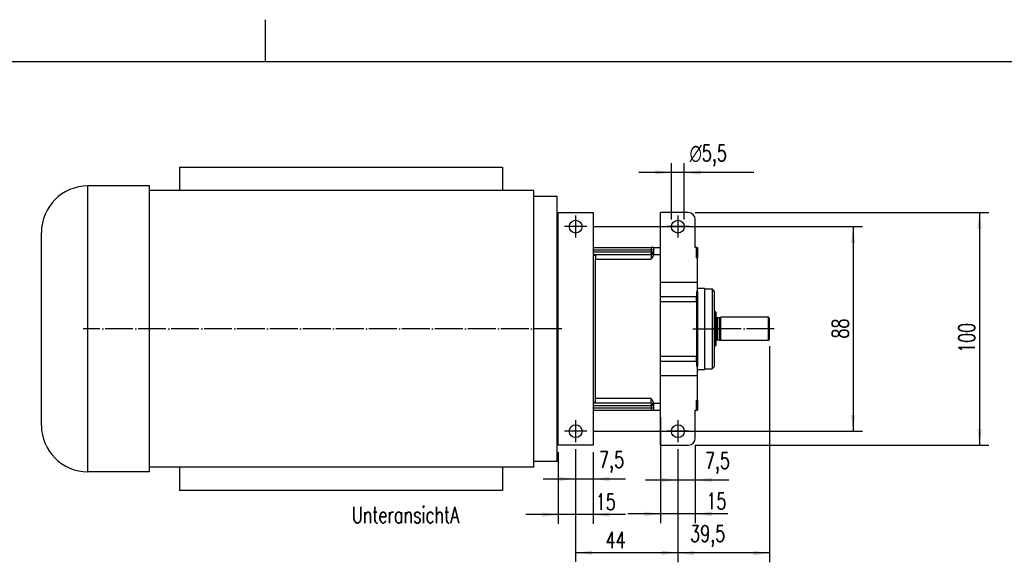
# Model space of a CAD drawing. Header units: inches. Extents: x -280 to 281, y -205 to 205.
# Tile 45 of 46: x -53 to 159, y 88 to 205. Entities that reach past the tile are written whole.
import ezdxf

# ---------------------------------------------------------------- set-up
doc = ezdxf.new("R2010")
doc.units = ezdxf.units.IN
doc.linetypes.add('DOT_CENTER', pattern=[14, 12, -1, 0, -1])
doc.layers.add('1', color=7, linetype='Continuous')
doc.styles.add('CONVERTER_11', font='txt.shx', dxfattribs={"width": 0.72})

# ---------------------------------------------------------------- blocks, each defined once
blk = doc.blocks.new('5222013350_00_G23_G27_BF_B3_B14_Motor_Bgr_63_EEXDe_1_1__1', base_point=(-96.5, 206.5))
at = {"color": 7, "linetype": 'Continuous'}
for p, q in [((-37, 345.5), (102, 345.5)), ((-37, 345.5), (-37, 335.5)), ((102, 345.5), (102, 335.5)), ((-49.91, 337.5), (-76.5, 337.5)), ((-49.91, 335.5), (-49.91, 337.5)), ((115.5, 335.5), (-49.91, 335.5)), ((-49.91, 216.5), (-49.91, 335.5)), ((115.5, 333), (115.5, 335.5)), ((115.5, 219), (115.5, 333)), ((125.5, 333), (115.5, 333)), ((125.5, 308), (125.5, 333)), ((126, 326), (141, 326)), ((126, 226), (126, 326)), ((141, 326), (141, 307.73)), ((170, 311), (170, 326)), ((182, 326), (170, 326)), ((185, 311), (185, 323)), ((-96.5, 234.5), (-96.5, 317.5)), ((141, 311), (166, 311)), ((167, 311), (166, 311)), ((167, 311), (167, 310)), ((167, 311), (170, 311)), ((167, 310), (167, 309)), ((170, 308), (170, 311)), ((185.5, 311), (185, 311)), ((185.5, 306.62), (185.5, 311)), ((185.5, 311), (186, 311)), ((186, 311), (186, 306.62)), ((126, 308), (125.5, 308)), ((125.5, 305.5), (125.5, 308)), ((125.5, 304.94), (125.5, 305.5)), ((141, 308), (166, 308)), ((141, 307.73), (142, 307.73)), ((141, 307.73), (141, 244.27)), ((142, 307.73), (142, 306)), ((142, 246), (142, 306)), ((167, 309), (167, 308.24)), ((170, 296), (170, 308)), ((185.5, 306.62), (186, 306.62)), ((186, 296), (186, 306.62)), ((125.5, 288.83), (125.5, 304.94)), ((186, 296), (170, 296)), ((170, 289.88), (170, 296)), ((186, 293.5), (186, 296)), ((186, 292.07), (186, 293.5)), ((186, 293.5), (189, 293.5)), ((189, 293.5), (189, 293.25)), ((189, 293.25), (192.2, 293.25)), ((189, 293.25), (189, 258.75)), ((193.2, 292.25), (192.2, 293.25)), ((192.2, 293.25), (192.2, 258.75)), ((125.5, 263.17), (125.5, 288.83)), ((170, 287.76), (170, 289.88)), ((185.5, 292.07), (185.5, 289.88)), ((185.5, 292.07), (186, 292.07)), ((185.5, 287.76), (185.5, 289.88)), ((186, 292.07), (186, 259.93)), ((193.2, 292.25), (193.2, 283.5)), ((170, 264.24), (170, 287.76)), ((185.5, 287.76), (185.5, 264.24)), ((193.2, 283.5), (193.2, 268.5)), ((193.5, 283.5), (193.2, 283.5)), ((194, 283), (193.5, 283.5)), ((193.5, 268.5), (193.5, 283.5)), ((194, 281.2), (194, 283)), ((194, 270.8), (194, 281.2)), ((195.25, 280.8), (194.4, 280.8)), ((195.25, 280.8), (196, 281)), ((195.25, 280.8), (195.25, 271.2)), ((196, 271), (196, 281)), ((216.5, 281), (196, 281)), ((217, 280.5), (216.5, 281)), ((216.5, 271), (216.5, 281)), ((217, 271.5), (217, 280.5)), ((217, 271.5), (216.5, 271)), ((193.2, 268.5), (193.2, 259.75)), ((193.5, 268.5), (193.2, 268.5)), ((194, 269), (193.5, 268.5)), ((194, 269), (194, 270.8)), ((195.25, 271.2), (194.4, 271.2)), ((195.25, 271.2), (196, 271)), ((216.5, 271), (196, 271)), ((125.5, 247.06), (125.5, 263.17)), ((170, 262.12), (170, 264.24)), ((185.5, 262.12), (185.5, 264.24)), ((170, 256), (170, 262.12)), ((185.5, 262.12), (185.5, 259.93)), ((185.5, 259.93), (186, 259.93)), ((186, 258.5), (186, 259.93)), ((189, 258.75), (192.2, 258.75)), ((189, 258.75), (189, 258.5)), ((193.2, 259.75), (192.2, 258.75)), ((170, 244), (170, 256)), ((170, 256), (186, 256)), ((186, 256), (186, 258.5)), ((186, 258.5), (189, 258.5)), ((186, 245.38), (186, 256)), ((125.5, 246.5), (125.5, 247.06)), ((125.5, 244), (125.5, 246.5)), ((142, 244.27), (142, 246)), ((125.5, 219), (125.5, 244)), ((126, 244), (125.5, 244)), ((141, 244.27), (141, 226)), ((142, 244.27), (141, 244.27)), ((166, 244), (141, 244)), ((167, 243.76), (167, 243)), ((167, 243), (167, 242)), ((167, 242), (167, 241)), ((170, 241), (170, 244)), ((185.5, 241), (185.5, 245.38)), ((185.5, 245.38), (186, 245.38)), ((186, 245.38), (186, 241)), ((141, 241), (166, 241)), ((166, 241), (167, 241)), ((167, 241), (170, 241)), ((170, 226), (170, 241)), ((185, 229), (185, 241)), ((185, 241), (185.5, 241)), ((185.5, 241), (186, 241)), ((141, 226), (126, 226)), ((170, 226), (182, 226)), ((115.5, 216.5), (-49.91, 216.5)), ((-49.91, 214.5), (-49.91, 216.5)), ((-37, 216.5), (-37, 206.5)), ((102, 216.5), (102, 206.5)), ((115.5, 216.5), (115.5, 219)), ((125.5, 219), (115.5, 219)), ((-49.91, 214.5), (-76.5, 214.5)), ((102, 206.5), (-37, 206.5))]:
    blk.add_line(p, q, dxfattribs=at)
at = {"color": 8, "linetype": 'Continuous'}
for p, q in [((-76.5, 214.5), (-76.5, 337.5)), ((141, 310), (166, 310)), ((166, 310), (166, 309)), ((166, 309), (141, 309)), ((142, 306), (166, 306)), ((166, 308), (166, 306)), ((166.99, 308), (170, 308)), ((170, 289.88), (185.5, 289.88)), ((170, 287.76), (185.5, 287.76)), ((194.4, 280.8), (194.4, 271.2)), ((170, 264.24), (185.5, 264.24)), ((170, 262.12), (185.5, 262.12)), ((166, 246), (142, 246)), ((166, 244), (166, 246)), ((166.99, 244), (170, 244))]:
    blk.add_line(p, q, dxfattribs=at)
at = {"color": 7, "linetype": 'Continuous'}
for centre in [(133.5, 320), (177.5, 320), (133.5, 232), (177.5, 232)]:
    blk.add_circle(centre, 2.75, dxfattribs=at)
for centre, radius, start, end in [((-76.5, 317.5), 20, 90, 180), ((182, 323), 3, 0, 90), ((166, 309), 1, 270, 315), ((166, 309), 1, 315, 360), ((194.4, 281.2), 0.4, 180, 270), ((194.4, 270.8), 0.4, 90, 180), ((166, 243), 1, 45, 90), ((166, 243), 1, 0, 45), ((-76.5, 234.5), 20, 180, 270), ((182, 229), 3, 270, 0)]:
    blk.add_arc(centre, radius, start, end, dxfattribs=at)
at = {"color": 8, "linetype": 'Continuous'}
for points, knots in [([(166, 311), (166, 311), (166, 311), (166, 311), (166, 311), (166, 311), (166, 311), (166, 311), (166, 311), (166, 311), (166, 311), (166, 311), (166, 310.99), (166, 310.99), (166, 310.99), (166, 310.99), (166, 310.99), (166, 310.99), (166, 310.99), (166, 310.99), (166, 310.98), (166, 310.98), (166, 310.98), (166, 310.98), (166, 310.98), (166, 310.98), (166, 310.97), (166, 310.97), (166, 310.97), (166, 310.97), (166, 310.96), (166, 310.96), (166, 310.96), (166, 310.96), (166, 310.95), (166, 310.95), (166, 310.95), (166, 310.95), (166, 310.94), (166, 310.94), (166, 310.94), (166, 310.93), (166, 310.93), (166, 310.93), (166, 310.92), (166, 310.92), (166, 310.92), (166, 310.91), (166, 310.91), (166, 310.9), (166, 310.9), (166, 310.89), (166, 310.89), (166, 310.89), (166, 310.88), (166, 310.88), (166, 310.87), (166, 310.87), (166, 310.86), (166, 310.86), (166, 310.85), (166, 310.85), (166, 310.84), (166, 310.84), (166, 310.83), (166, 310.83), (166, 310.82), (166, 310.82), (166, 310.81), (166, 310.8), (166, 310.8), (166, 310.79), (166, 310.79), (166, 310.78), (166, 310.77), (166, 310.77), (166, 310.76), (166, 310.75), (166, 310.75), (166, 310.74), (166, 310.73), (166, 310.73), (166, 310.72), (166, 310.71), (166, 310.71), (166, 310.7), (166, 310.69), (166, 310.68), (166, 310.68), (166, 310.67), (166, 310.66), (166, 310.65), (166, 310.64), (166, 310.63), (166, 310.63), (166, 310.62), (166, 310.61), (166, 310.6), (166, 310.59), (166, 310.58), (166, 310.57), (166, 310.56), (166, 310.56), (166, 310.55), (166, 310.54), (166, 310.53), (166, 310.52), (166, 310.51), (166, 310.5), (166, 310.49), (166, 310.48), (166, 310.47), (166, 310.46), (166, 310.45), (166, 310.44), (166, 310.43), (166, 310.42), (166, 310.41), (166, 310.4), (166, 310.39), (166, 310.39), (166, 310.38), (166, 310.38), (166, 310.38), (166, 310.37), (166, 310.37), (166, 310.37), (166, 310.36), (166, 310.36), (166, 310.36), (166, 310.35), (166, 310.35), (166, 310.35), (166, 310.34), (166, 310.34), (166, 310.34), (166, 310.33), (166, 310.33), (166, 310.33), (166, 310.32), (166, 310.32), (166, 310.31), (166, 310.31), (166, 310.31), (166, 310.3), (166, 310.3), (166, 310.3), (166, 310.29), (166, 310.29), (166, 310.28), (166, 310.28), (166, 310.28), (166, 310.27), (166, 310.27), (166, 310.26), (166, 310.26), (166, 310.25), (166, 310.25), (166, 310.25), (166, 310.24), (166, 310.24), (166, 310.23), (166, 310.23), (166, 310.23), (166, 310.22), (166, 310.22), (166, 310.21), (166, 310.21), (166, 310.2), (166, 310.2), (166, 310.2), (166, 310.19), (166, 310.19), (166, 310.18), (166, 310.18), (166, 310.17), (166, 310.17), (166, 310.17), (166, 310.16), (166, 310.16), (166, 310.15), (166, 310.15), (166, 310.15), (166, 310.14), (166, 310.14), (166, 310.13), (166, 310.13), (166, 310.12), (166, 310.12), (166, 310.12), (166, 310.11), (166, 310.11), (166, 310.11), (166, 310.1), (166, 310.1), (166, 310.09), (166, 310.09), (166, 310.09), (166, 310.08), (166, 310.08), (166, 310.08), (166, 310.07), (166, 310.07), (166, 310.07), (166, 310.06), (166, 310.06), (166, 310.06), (166, 310.05), (166, 310.05), (166, 310.05), (166, 310.04), (166, 310.04), (166, 310.04), (166, 310.03), (166, 310.03), (166, 310.03), (166, 310.03), (166, 310.02), (166, 310.02), (166, 310.02), (166, 310.02), (166, 310.01), (166, 310.01), (166, 310.01), (166, 310.01), (166, 310.01), (166, 310), (166, 310), (166, 310), (166, 310)], [0, 0, 0, 0, 0.0000436, 0.0001712, 0.0003828, 0.0006782, 0.0010574, 0.0015202, 0.0020665, 0.0026962, 0.0034093, 0.0042055, 0.0050849, 0.0060472, 0.0070924, 0.0082204, 0.009431, 0.0107242, 0.0120998, 0.0135578, 0.015098, 0.0167204, 0.0184247, 0.020211, 0.0220791, 0.0240288, 0.0260602, 0.028173, 0.0303672, 0.0326427, 0.0349993, 0.0374369, 0.0399555, 0.042555, 0.0452351, 0.0479959, 0.0508372, 0.0537589, 0.0567609, 0.0598431, 0.0630053, 0.0662476, 0.0695697, 0.0729715, 0.076453, 0.0803034, 0.084231, 0.0882362, 0.0923192, 0.0964801, 0.1007192, 0.1050366, 0.1094327, 0.1139076, 0.1184616, 0.1230948, 0.1278075, 0.1325999, 0.1374721, 0.1424245, 0.1474573, 0.1525706, 0.1577646, 0.1630397, 0.1683959, 0.1738336, 0.1793529, 0.184954, 0.1906372, 0.1964027, 0.2022507, 0.2081814, 0.214195, 0.2202918, 0.2264719, 0.2327357, 0.2390832, 0.2455147, 0.2520304, 0.2586306, 0.2653155, 0.2720852, 0.27894, 0.2858801, 0.2929057, 0.3006996, 0.3085746, 0.3165296, 0.3245633, 0.3326748, 0.3408628, 0.3491263, 0.3574641, 0.3658752, 0.3743583, 0.3829124, 0.3915364, 0.400229, 0.4089893, 0.417816, 0.4267081, 0.4356645, 0.4446839, 0.4537653, 0.4629076, 0.4721096, 0.4813703, 0.4906884, 0.5000629, 0.5094927, 0.5189766, 0.5285135, 0.5381023, 0.5477418, 0.557431, 0.5671687, 0.5769538, 0.5867852, 0.5966617, 0.6065822, 0.6165457, 0.6192444, 0.6220088, 0.6248374, 0.6277289, 0.6306819, 0.6336948, 0.6367665, 0.6398953, 0.64308, 0.646319, 0.6496111, 0.6529548, 0.6563486, 0.6597913, 0.6632812, 0.6668172, 0.6703977, 0.6740214, 0.6776867, 0.6813924, 0.6851371, 0.6889192, 0.6927375, 0.6965904, 0.7004766, 0.7043948, 0.7083433, 0.712321, 0.7163263, 0.7203578, 0.7244142, 0.728494, 0.7325959, 0.7367183, 0.74086, 0.7450195, 0.7491953, 0.7533862, 0.7575906, 0.7618071, 0.7660345, 0.7702712, 0.7745158, 0.778767, 0.7830233, 0.7872833, 0.7915456, 0.7958088, 0.8000715, 0.8043323, 0.8085898, 0.8128425, 0.8170892, 0.8213282, 0.8255583, 0.8297781, 0.833986, 0.8381808, 0.8423611, 0.8465253, 0.8506721, 0.8548001, 0.8589079, 0.862994, 0.8670572, 0.8710958, 0.8751087, 0.8790942, 0.8830511, 0.886978, 0.8908733, 0.8947358, 0.8985639, 0.9023564, 0.9061117, 0.9098285, 0.9135054, 0.9171409, 0.9207337, 0.9242823, 0.9277854, 0.9312415, 0.9346492, 0.9380071, 0.9413139, 0.944568, 0.9477681, 0.9509128, 0.9540007, 0.9570303, 0.9600003, 0.9629092, 0.9657557, 0.9685383, 0.9712556, 0.9739062, 0.9764888, 0.9790018, 0.981444, 0.9838138, 0.9861099, 0.9883309, 0.9904753, 0.9925417, 0.9945289, 0.9964352, 0.9982594, 1, 1, 1, 1]), ([(167, 310), (167, 310), (167, 310), (167, 310), (167, 310), (167, 310), (167, 310), (167, 310), (167, 310), (167, 310), (167, 310), (167, 310), (167, 310), (167, 310), (167, 310), (167, 310), (167, 310), (167, 310), (167, 310), (167, 310), (167, 310), (167, 310), (167, 310), (167, 310), (167, 310), (167, 310), (167, 310), (167, 310), (167, 310), (167, 310), (166.99, 310), (166.99, 310), (166.99, 310), (166.99, 310), (166.99, 310), (166.99, 310), (166.99, 310), (166.99, 310), (166.99, 310), (166.99, 310), (166.99, 310), (166.99, 310), (166.99, 310), (166.99, 310), (166.99, 310), (166.99, 310), (166.99, 310), (166.99, 310), (166.99, 310), (166.99, 310), (166.99, 310), (166.98, 310), (166.98, 310), (166.98, 310), (166.98, 310), (166.98, 310), (166.98, 310), (166.98, 310), (166.98, 310), (166.98, 310), (166.98, 310), (166.98, 310), (166.98, 310), (166.98, 310), (166.98, 310), (166.97, 310), (166.97, 310), (166.97, 310), (166.97, 310), (166.97, 310), (166.97, 310), (166.97, 310), (166.97, 310), (166.97, 310), (166.97, 310), (166.97, 310), (166.96, 310), (166.96, 310), (166.96, 310), (166.96, 310), (166.96, 310), (166.96, 310), (166.96, 310), (166.96, 310), (166.96, 310), (166.96, 310), (166.95, 310), (166.95, 310), (166.95, 310), (166.95, 310), (166.95, 310), (166.95, 310), (166.95, 310), (166.95, 310), (166.95, 310), (166.94, 310), (166.94, 310), (166.94, 310), (166.94, 310), (166.94, 310), (166.94, 310), (166.94, 310), (166.94, 310), (166.93, 310), (166.93, 310), (166.93, 310), (166.93, 310), (166.93, 310), (166.93, 310), (166.93, 310), (166.92, 310), (166.92, 310), (166.92, 310), (166.92, 310), (166.92, 310), (166.92, 310), (166.92, 310), (166.91, 310), (166.91, 310), (166.91, 310), (166.91, 310), (166.91, 310), (166.91, 310), (166.9, 310), (166.9, 310), (166.9, 310), (166.9, 310), (166.9, 310), (166.9, 310), (166.9, 310), (166.89, 310), (166.89, 310), (166.89, 310), (166.89, 310), (166.89, 310), (166.88, 310), (166.88, 310), (166.88, 310), (166.88, 310), (166.88, 310), (166.88, 310), (166.87, 310), (166.87, 310), (166.87, 310), (166.87, 310), (166.87, 310), (166.86, 310), (166.86, 310), (166.86, 310), (166.86, 310), (166.86, 310), (166.86, 310), (166.85, 310), (166.85, 310), (166.85, 310), (166.85, 310), (166.85, 310), (166.84, 310), (166.84, 310), (166.84, 310), (166.84, 310), (166.83, 310), (166.83, 310), (166.83, 310), (166.83, 310), (166.83, 310), (166.82, 310), (166.82, 310), (166.82, 310), (166.82, 310), (166.82, 310), (166.81, 310), (166.81, 310), (166.81, 310), (166.81, 310), (166.8, 310), (166.8, 310), (166.8, 310), (166.8, 310), (166.8, 310), (166.79, 310), (166.79, 310), (166.79, 310), (166.79, 310), (166.78, 310), (166.78, 310), (166.78, 310), (166.78, 310), (166.77, 310), (166.77, 310), (166.77, 310), (166.77, 310), (166.76, 310), (166.76, 310), (166.76, 310), (166.76, 310), (166.75, 310), (166.75, 310), (166.75, 310), (166.75, 310), (166.74, 310), (166.74, 310), (166.74, 310), (166.74, 310), (166.73, 310), (166.73, 310), (166.73, 310), (166.73, 310), (166.72, 310), (166.72, 310), (166.72, 310), (166.72, 310), (166.71, 310), (166.71, 310), (166.71, 310), (166.7, 310), (166.7, 310), (166.7, 310), (166.69, 310), (166.69, 310), (166.69, 310), (166.68, 310), (166.68, 310), (166.68, 310), (166.68, 310), (166.67, 310), (166.67, 310), (166.67, 310), (166.66, 310), (166.66, 310), (166.66, 310), (166.65, 310), (166.65, 310), (166.65, 310), (166.64, 310), (166.64, 310), (166.64, 310), (166.63, 310), (166.63, 310), (166.63, 310), (166.62, 310), (166.62, 310), (166.61, 310), (166.61, 310), (166.61, 310), (166.6, 310), (166.6, 310), (166.6, 310), (166.59, 310), (166.59, 310), (166.59, 310), (166.58, 310), (166.58, 310), (166.58, 310), (166.57, 310), (166.57, 310), (166.57, 310), (166.56, 310), (166.56, 310), (166.55, 310), (166.55, 310), (166.55, 310), (166.54, 310), (166.54, 310), (166.54, 310), (166.53, 310), (166.53, 310), (166.53, 310), (166.52, 310), (166.52, 310), (166.51, 310), (166.51, 310), (166.51, 310), (166.5, 310), (166.5, 310), (166.5, 310), (166.49, 310), (166.49, 310), (166.48, 310), (166.48, 310), (166.48, 310), (166.47, 310), (166.47, 310), (166.47, 310), (166.46, 310), (166.46, 310), (166.45, 310), (166.45, 310), (166.45, 310), (166.44, 310), (166.44, 310), (166.43, 310), (166.43, 310), (166.43, 310), (166.42, 310), (166.42, 310), (166.41, 310), (166.41, 310), (166.41, 310), (166.4, 310), (166.4, 310), (166.4, 310), (166.39, 310), (166.39, 310), (166.38, 310), (166.38, 310), (166.38, 310), (166.37, 310), (166.37, 310), (166.36, 310), (166.36, 310), (166.35, 310), (166.34, 310), (166.34, 310), (166.33, 310), (166.33, 310), (166.32, 310), (166.32, 310), (166.31, 310), (166.3, 310), (166.3, 310), (166.29, 310), (166.29, 310), (166.28, 310), (166.27, 310), (166.27, 310), (166.26, 310), (166.26, 310), (166.25, 310), (166.24, 310), (166.24, 310), (166.23, 310), (166.23, 310), (166.22, 310), (166.21, 310), (166.21, 310), (166.2, 310), (166.2, 310), (166.19, 310), (166.18, 310), (166.18, 310), (166.17, 310), (166.17, 310), (166.16, 310), (166.16, 310), (166.15, 310), (166.14, 310), (166.14, 310), (166.13, 310), (166.13, 310), (166.12, 310), (166.11, 310), (166.11, 310), (166.1, 310), (166.1, 310), (166.09, 310), (166.09, 310), (166.08, 310), (166.07, 310), (166.07, 310), (166.06, 310), (166.06, 310), (166.05, 310), (166.05, 310), (166.04, 310), (166.03, 310), (166.03, 310), (166.02, 310), (166.02, 310), (166.01, 310), (166.01, 310), (166, 310), (166, 310)], [0, 0, 0, 0, 0.000007, 0.000016, 0.000035, 0.000062, 0.00011, 0.000171, 0.000247, 0.000336, 0.00044, 0.000557, 0.000689, 0.000835, 0.000995, 0.001155, 0.001328, 0.001513, 0.00171, 0.001919, 0.002141, 0.002376, 0.002622, 0.002882, 0.003154, 0.003438, 0.003736, 0.004046, 0.004368, 0.004704, 0.005052, 0.005413, 0.005787, 0.006174, 0.006575, 0.006988, 0.007414, 0.007853, 0.008306, 0.008771, 0.00925, 0.009742, 0.010248, 0.010766, 0.011298, 0.011844, 0.012403, 0.012975, 0.013561, 0.014161, 0.014774, 0.015401, 0.016041, 0.016695, 0.01735, 0.018018, 0.018699, 0.019393, 0.020101, 0.020823, 0.021558, 0.022306, 0.023068, 0.023843, 0.024632, 0.025435, 0.026251, 0.02708, 0.027924, 0.02878, 0.029651, 0.030535, 0.031433, 0.032344, 0.033269, 0.034208, 0.035161, 0.036127, 0.037107, 0.038101, 0.039109, 0.04013, 0.041166, 0.042215, 0.043278, 0.044355, 0.045446, 0.046551, 0.047669, 0.048802, 0.049949, 0.05111, 0.052284, 0.053473, 0.054676, 0.055893, 0.057124, 0.058369, 0.059628, 0.060901, 0.062189, 0.063491, 0.064807, 0.066137, 0.067481, 0.06884, 0.070212, 0.071566, 0.072935, 0.074317, 0.075714, 0.077125, 0.07855, 0.079989, 0.081443, 0.08291, 0.084392, 0.085887, 0.087397, 0.08892, 0.090457, 0.092009, 0.093574, 0.095153, 0.096746, 0.098352, 0.099973, 0.101607, 0.103255, 0.104916, 0.106591, 0.10828, 0.109982, 0.111698, 0.113427, 0.11517, 0.116926, 0.118696, 0.120479, 0.122275, 0.124085, 0.125908, 0.127744, 0.129594, 0.131457, 0.133333, 0.135222, 0.137124, 0.139039, 0.140968, 0.142909, 0.144864, 0.146831, 0.148811, 0.150804, 0.152811, 0.15483, 0.156861, 0.158906, 0.160963, 0.163033, 0.165116, 0.167212, 0.16932, 0.17144, 0.173574, 0.17572, 0.177878, 0.180049, 0.182232, 0.184428, 0.186636, 0.188856, 0.191089, 0.193335, 0.195592, 0.197862, 0.200144, 0.202438, 0.204744, 0.207063, 0.209393, 0.211736, 0.21409, 0.216457, 0.218836, 0.221226, 0.223629, 0.226043, 0.228469, 0.230907, 0.233357, 0.235819, 0.238293, 0.240778, 0.243274, 0.245783, 0.248303, 0.250835, 0.253378, 0.255933, 0.258499, 0.261077, 0.263666, 0.266267, 0.268879, 0.271502, 0.274137, 0.276783, 0.27944, 0.282108, 0.284788, 0.287479, 0.290181, 0.292894, 0.296014, 0.299148, 0.302296, 0.305458, 0.308633, 0.311822, 0.315024, 0.31824, 0.321468, 0.32471, 0.327965, 0.331233, 0.334513, 0.337806, 0.341112, 0.34443, 0.34776, 0.351102, 0.354457, 0.357823, 0.361201, 0.364591, 0.367992, 0.371405, 0.374829, 0.378265, 0.381711, 0.385169, 0.388637, 0.392117, 0.395606, 0.399107, 0.402618, 0.406139, 0.40967, 0.413211, 0.416763, 0.420324, 0.423895, 0.427475, 0.431065, 0.434665, 0.438274, 0.441891, 0.445518, 0.449154, 0.452799, 0.456452, 0.460114, 0.463784, 0.467463, 0.47115, 0.474845, 0.478548, 0.482259, 0.485978, 0.489704, 0.493438, 0.497179, 0.500928, 0.504684, 0.508447, 0.512217, 0.515993, 0.519777, 0.523567, 0.527363, 0.531166, 0.534976, 0.538791, 0.542612, 0.54644, 0.550273, 0.554112, 0.557956, 0.561806, 0.565661, 0.569522, 0.573387, 0.577258, 0.581133, 0.585013, 0.588898, 0.592788, 0.596681, 0.60058, 0.604482, 0.608388, 0.612299, 0.616213, 0.620131, 0.624052, 0.627978, 0.631906, 0.637777, 0.643653, 0.649535, 0.655421, 0.661313, 0.667208, 0.673108, 0.679011, 0.684918, 0.690828, 0.696741, 0.702656, 0.708573, 0.714492, 0.720412, 0.726333, 0.732256, 0.738179, 0.744101, 0.750024, 0.755947, 0.761868, 0.767789, 0.773708, 0.779625, 0.78554, 0.791453, 0.797363, 0.80327, 0.809174, 0.815073, 0.820969, 0.826861, 0.832748, 0.83863, 0.844507, 0.850378, 0.856243, 0.862102, 0.867954, 0.873799, 0.879638, 0.885468, 0.891291, 0.897106, 0.902912, 0.908709, 0.914497, 0.920275, 0.926044, 0.931803, 0.937551, 0.943289, 0.949015, 0.95473, 0.960433, 0.966124, 0.971803, 0.977469, 0.983123, 0.988762, 0.994389, 1.000001, 1.000001, 1.000001, 1.000001]), ([(125.5, 305.5), (125.5, 305.55), (125.5, 305.65), (125.52, 305.78), (125.54, 305.91), (125.58, 306.07), (125.64, 306.27), (125.73, 306.47), (125.83, 306.65), (125.91, 306.76), (125.96, 306.84), (125.99, 306.87), (126, 306.88)], [0, 0, 0, 0, 0.159724, 0.280468, 0.404753, 0.54778, 0.775021, 1.050114, 1.205931, 1.384202, 1.440681, 1.497477, 1.497477, 1.497477, 1.497477]), ([(126, 305.57), (125.99, 305.56), (125.97, 305.56), (125.94, 305.55), (125.91, 305.54), (125.88, 305.54), (125.85, 305.53), (125.81, 305.53), (125.78, 305.52), (125.75, 305.52), (125.72, 305.51), (125.69, 305.51), (125.65, 305.51), (125.61, 305.5), (125.56, 305.5), (125.52, 305.5), (125.5, 305.5)], [0, 0, 0, 0, 0.0314318, 0.0631072, 0.094978, 0.1269956, 0.1591119, 0.191279, 0.2234498, 0.2555784, 0.28762, 0.3195314, 0.3512712, 0.3827998, 0.4450735, 0.5060817, 0.5060817, 0.5060817, 0.5060817]), ([(166, 309), (166, 308.94), (166, 308.82), (166, 308.63), (166, 308.46), (166, 308.35), (166, 308.29)], [0, 0, 0, 0, 0.1858943, 0.3680946, 0.5498024, 0.7071067, 0.7071067, 0.7071067, 0.7071067]), ([(166.71, 309), (166.65, 309), (166.54, 309), (166.37, 309), (166.19, 309), (166.06, 309), (166, 309)], [0, 0, 0, 0, 0.1572261, 0.3390121, 0.5189665, 0.7071067, 0.7071067, 0.7071067, 0.7071067]), ([(166.58, 308.42), (166.49, 308.38), (166.3, 308.3), (166.1, 308.3), (166, 308.29)], [0, 0, 0, 0, 0.2915972, 0.5960142, 0.5960142, 0.5960142, 0.5960142]), ([(166, 308.29), (166, 308.25), (166, 308.18), (166, 308.09), (166, 308.04), (166, 308.01), (166, 308)], [0, 0, 0, 0, 0.1289286, 0.2226816, 0.2577875, 0.2928933, 0.2928933, 0.2928933, 0.2928933]), ([(166.58, 308.42), (166.62, 308.51), (166.7, 308.7), (166.7, 308.9), (166.71, 309)], [0, 0, 0, 0, 0.2915971, 0.596014, 0.596014, 0.596014, 0.596014]), ([(166.58, 308.42), (166.6, 308.4), (166.63, 308.37), (166.67, 308.33), (166.69, 308.31), (166.7, 308.3), (166.71, 308.29), (166.71, 308.29)], [0, 0, 0, 0, 0.0813205, 0.1423398, 0.1660018, 0.1779446, 0.1840278, 0.1840278, 0.1840278, 0.1840278]), ([(167, 309), (167, 309), (166.98, 309), (166.96, 309), (166.91, 309), (166.82, 309), (166.75, 309), (166.71, 309)], [0, 0, 0, 0, 0.013188, 0.0340379, 0.0702117, 0.163984, 0.2928933, 0.2928933, 0.2928933, 0.2928933]), ([(126, 305), (125.99, 304.99), (125.97, 304.99), (125.94, 304.98), (125.91, 304.98), (125.88, 304.97), (125.85, 304.97), (125.81, 304.96), (125.78, 304.96), (125.74, 304.95), (125.69, 304.95), (125.62, 304.95), (125.56, 304.94), (125.52, 304.94), (125.5, 304.94)], [0, 0, 0, 0, 0.0309847, 0.0622748, 0.093817, 0.1255577, 0.1574438, 0.1894224, 0.2214419, 0.2534517, 0.3172459, 0.380436, 0.4426833, 0.5036887, 0.5036887, 0.5036887, 0.5036887]), ([(125.5, 288.83), (125.52, 288.83), (125.56, 288.83), (125.62, 288.83), (125.69, 288.83), (125.74, 288.84), (125.78, 288.84), (125.81, 288.85), (125.85, 288.85), (125.88, 288.85), (125.91, 288.86), (125.94, 288.87), (125.97, 288.87), (125.99, 288.88), (126, 288.88)], [0, 0, 0, 0, 0.0610054, 0.1232527, 0.1864428, 0.250237, 0.2822468, 0.3142663, 0.3462449, 0.378131, 0.4098717, 0.4414139, 0.472704, 0.5036887, 0.5036887, 0.5036887, 0.5036887]), ([(125.5, 263.17), (125.52, 263.17), (125.56, 263.17), (125.62, 263.17), (125.69, 263.17), (125.74, 263.16), (125.78, 263.16), (125.81, 263.15), (125.85, 263.15), (125.88, 263.15), (125.91, 263.14), (125.94, 263.13), (125.97, 263.13), (125.99, 263.12), (126, 263.12)], [0, 0, 0, 0, 0.0610054, 0.1232527, 0.1864428, 0.250237, 0.2822468, 0.3142663, 0.3462449, 0.378131, 0.4098717, 0.4414139, 0.472704, 0.5036887, 0.5036887, 0.5036887, 0.5036887]), ([(126, 247), (125.99, 247.01), (125.97, 247.01), (125.94, 247.02), (125.91, 247.02), (125.88, 247.03), (125.85, 247.03), (125.81, 247.04), (125.78, 247.04), (125.74, 247.05), (125.69, 247.05), (125.62, 247.05), (125.56, 247.06), (125.52, 247.06), (125.5, 247.06)], [0, 0, 0, 0, 0.0309847, 0.0622748, 0.093817, 0.1255577, 0.1574438, 0.1894224, 0.2214419, 0.2534517, 0.3172459, 0.380436, 0.4426833, 0.5036887, 0.5036887, 0.5036887, 0.5036887]), ([(126, 245.12), (125.99, 245.13), (125.96, 245.16), (125.91, 245.24), (125.84, 245.34), (125.74, 245.52), (125.64, 245.73), (125.58, 245.93), (125.54, 246.09), (125.52, 246.22), (125.5, 246.35), (125.5, 246.45), (125.5, 246.5)], [0, 0, 0, 0, 0.057965, 0.113275, 0.273489, 0.447364, 0.722457, 0.949698, 1.092724, 1.21701, 1.337754, 1.497478, 1.497478, 1.497478, 1.497478]), ([(126, 246.43), (125.99, 246.44), (125.97, 246.44), (125.94, 246.45), (125.91, 246.46), (125.88, 246.46), (125.85, 246.47), (125.81, 246.47), (125.78, 246.48), (125.75, 246.48), (125.72, 246.49), (125.69, 246.49), (125.65, 246.49), (125.61, 246.5), (125.56, 246.5), (125.52, 246.5), (125.5, 246.5)], [0, 0, 0, 0, 0.0314318, 0.0631072, 0.094978, 0.1269956, 0.1591119, 0.191279, 0.2234498, 0.2555784, 0.28762, 0.3195314, 0.3512712, 0.3827998, 0.4450735, 0.5060817, 0.5060817, 0.5060817, 0.5060817]), ([(166, 244), (166, 244), (166, 243.98), (166, 243.96), (166, 243.91), (166, 243.82), (166, 243.75), (166, 243.71)], [0, 0, 0, 0, 0.013188, 0.0340379, 0.0702117, 0.1639704, 0.2928933, 0.2928933, 0.2928933, 0.2928933]), ([(166, 243.71), (166, 243.65), (166, 243.54), (166, 243.37), (166, 243.19), (166, 243.06), (166, 243)], [0, 0, 0, 0, 0.1570305, 0.3390121, 0.51722, 0.7071067, 0.7071067, 0.7071067, 0.7071067]), ([(166.58, 243.58), (166.49, 243.62), (166.3, 243.7), (166.1, 243.7), (166, 243.71)], [0, 0, 0, 0, 0.2915971, 0.596014, 0.596014, 0.596014, 0.596014]), ([(166, 243), (166, 242.86), (166, 242.57), (166, 242.26), (166, 242.07), (166, 242.02), (166, 242)], [0, 0, 0, 0, 0.429289, 0.858579, 0.929295, 1, 1, 1, 1]), ([(166, 243), (166.06, 243), (166.19, 243), (166.37, 243), (166.54, 243), (166.65, 243), (166.71, 243)], [0, 0, 0, 0, 0.1897987, 0.3680946, 0.5499526, 0.7071067, 0.7071067, 0.7071067, 0.7071067]), ([(166, 242), (166, 242), (166, 242), (166, 242), (166, 241.99), (166, 241.99), (166, 241.99), (166, 241.99), (166, 241.99), (166, 241.99), (166, 241.98), (166, 241.98), (166, 241.98), (166, 241.98), (166, 241.97), (166, 241.97), (166, 241.97), (166, 241.97), (166, 241.96), (166, 241.96), (166, 241.96), (166, 241.96), (166, 241.95), (166, 241.95), (166, 241.95), (166, 241.95), (166, 241.94), (166, 241.94), (166, 241.94), (166, 241.93), (166, 241.93), (166, 241.93), (166, 241.93), (166, 241.92), (166, 241.92), (166, 241.92), (166, 241.91), (166, 241.91), (166, 241.91), (166, 241.9), (166, 241.9), (166, 241.9), (166, 241.89), (166, 241.89), (166, 241.89), (166, 241.88), (166, 241.88), (166, 241.88), (166, 241.87), (166, 241.87), (166, 241.87), (166, 241.86), (166, 241.86), (166, 241.86), (166, 241.85), (166, 241.85), (166, 241.84), (166, 241.84), (166, 241.84), (166, 241.83), (166, 241.83), (166, 241.83), (166, 241.82), (166, 241.82), (166, 241.82), (166, 241.81), (166, 241.81), (166, 241.8), (166, 241.8), (166, 241.8), (166, 241.79), (166, 241.79), (166, 241.79), (166, 241.78), (166, 241.78), (166, 241.78), (166, 241.77), (166, 241.77), (166, 241.76), (166, 241.76), (166, 241.76), (166, 241.75), (166, 241.75), (166, 241.75), (166, 241.74), (166, 241.74), (166, 241.74), (166, 241.73), (166, 241.73), (166, 241.72), (166, 241.72), (166, 241.72), (166, 241.71), (166, 241.71), (166, 241.71), (166, 241.7), (166, 241.7), (166, 241.7), (166, 241.69), (166, 241.69), (166, 241.69), (166, 241.68), (166, 241.68), (166, 241.68), (166, 241.67), (166, 241.67), (166, 241.67), (166, 241.67), (166, 241.66), (166, 241.66), (166, 241.66), (166, 241.65), (166, 241.65), (166, 241.65), (166, 241.64), (166, 241.64), (166, 241.64), (166, 241.64), (166, 241.63), (166, 241.63), (166, 241.63), (166, 241.63), (166, 241.62), (166, 241.62), (166, 241.62), (166, 241.61), (166, 241.61), (166, 241.6), (166, 241.59), (166, 241.59), (166, 241.58), (166, 241.57), (166, 241.56), (166, 241.56), (166, 241.55), (166, 241.54), (166, 241.54), (166, 241.53), (166, 241.52), (166, 241.51), (166, 241.51), (166, 241.5), (166, 241.49), (166, 241.48), (166, 241.48), (166, 241.47), (166, 241.46), (166, 241.46), (166, 241.45), (166, 241.44), (166, 241.44), (166, 241.43), (166, 241.42), (166, 241.41), (166, 241.41), (166, 241.4), (166, 241.39), (166, 241.39), (166, 241.38), (166, 241.37), (166, 241.37), (166, 241.36), (166, 241.35), (166, 241.35), (166, 241.34), (166, 241.34), (166, 241.33), (166, 241.32), (166, 241.32), (166, 241.31), (166, 241.3), (166, 241.3), (166, 241.29), (166, 241.29), (166, 241.28), (166, 241.28), (166, 241.27), (166, 241.27), (166, 241.26), (166, 241.25), (166, 241.25), (166, 241.24), (166, 241.24), (166, 241.23), (166, 241.23), (166, 241.22), (166, 241.22), (166, 241.21), (166, 241.21), (166, 241.2), (166, 241.2), (166, 241.2), (166, 241.19), (166, 241.19), (166, 241.18), (166, 241.18), (166, 241.17), (166, 241.17), (166, 241.16), (166, 241.16), (166, 241.16), (166, 241.15), (166, 241.15), (166, 241.14), (166, 241.14), (166, 241.14), (166, 241.13), (166, 241.13), (166, 241.12), (166, 241.12), (166, 241.12), (166, 241.11), (166, 241.11), (166, 241.11), (166, 241.1), (166, 241.1), (166, 241.1), (166, 241.09), (166, 241.09), (166, 241.09), (166, 241.09), (166, 241.08), (166, 241.08), (166, 241.08), (166, 241.07), (166, 241.07), (166, 241.07), (166, 241.07), (166, 241.06), (166, 241.06), (166, 241.06), (166, 241.06), (166, 241.06), (166, 241.05), (166, 241.05), (166, 241.05), (166, 241.05), (166, 241.05), (166, 241.04), (166, 241.04), (166, 241.04), (166, 241.04), (166, 241.04), (166, 241.03), (166, 241.03), (166, 241.03), (166, 241.03), (166, 241.03), (166, 241.03), (166, 241.03), (166, 241.02), (166, 241.02), (166, 241.02), (166, 241.02), (166, 241.02), (166, 241.02), (166, 241.02), (166, 241.02), (166, 241.02), (166, 241.01), (166, 241.01), (166, 241.01), (166, 241.01), (166, 241.01), (166, 241.01), (166, 241.01), (166, 241.01), (166, 241.01), (166, 241.01), (166, 241.01), (166, 241.01), (166, 241.01), (166, 241.01), (166, 241.01), (166, 241), (166, 241), (166, 241), (166, 241), (166, 241), (166, 241), (166, 241), (166, 241), (166, 241), (166, 241), (166, 241), (166, 241), (166, 241), (166, 241), (166, 241), (166, 241), (166, 241), (166, 241), (166, 241), (166, 241), (166, 241), (166, 241), (166, 241), (166, 241), (166, 241), (166, 241), (166, 241)], [0, 0, 0, 0, 0.001642, 0.003343, 0.005102, 0.006919, 0.008793, 0.010723, 0.012707, 0.014746, 0.016837, 0.018981, 0.021177, 0.023423, 0.025718, 0.028062, 0.030455, 0.032894, 0.035379, 0.03791, 0.040485, 0.043104, 0.045765, 0.048468, 0.051211, 0.053995, 0.056818, 0.059679, 0.062577, 0.065512, 0.068483, 0.071488, 0.074527, 0.077599, 0.080703, 0.083838, 0.087003, 0.090198, 0.093422, 0.096673, 0.099951, 0.103255, 0.106584, 0.109937, 0.113313, 0.116712, 0.120132, 0.123573, 0.127034, 0.130513, 0.134011, 0.137526, 0.141057, 0.144603, 0.148164, 0.151738, 0.155325, 0.158924, 0.162534, 0.166154, 0.169783, 0.173421, 0.177066, 0.180718, 0.184375, 0.188037, 0.191703, 0.195372, 0.199044, 0.202716, 0.206389, 0.210062, 0.213733, 0.217402, 0.221068, 0.22473, 0.228387, 0.232038, 0.235683, 0.23932, 0.242949, 0.246569, 0.250178, 0.253777, 0.257364, 0.260937, 0.264498, 0.268043, 0.271574, 0.275088, 0.278584, 0.282063, 0.285523, 0.288963, 0.292383, 0.29578, 0.299156, 0.302508, 0.305836, 0.309139, 0.312416, 0.315666, 0.318888, 0.322082, 0.325246, 0.32838, 0.331483, 0.334553, 0.337591, 0.340595, 0.343564, 0.346497, 0.349394, 0.352253, 0.355075, 0.357857, 0.360599, 0.3633, 0.365959, 0.368576, 0.371149, 0.373678, 0.376162, 0.378599, 0.380989, 0.383332, 0.390789, 0.398238, 0.405677, 0.413106, 0.420522, 0.427926, 0.435316, 0.442691, 0.45005, 0.457391, 0.464715, 0.472019, 0.479302, 0.486564, 0.493803, 0.501018, 0.508209, 0.515373, 0.522511, 0.52962, 0.536701, 0.543751, 0.550769, 0.557756, 0.564708, 0.571626, 0.578509, 0.585354, 0.592162, 0.598931, 0.605659, 0.612347, 0.618992, 0.625594, 0.632151, 0.638663, 0.645128, 0.651546, 0.657915, 0.664234, 0.670502, 0.676718, 0.682881, 0.68899, 0.695043, 0.70104, 0.70698, 0.712622, 0.718209, 0.723742, 0.729221, 0.734644, 0.740014, 0.745328, 0.750587, 0.755792, 0.760941, 0.766035, 0.771074, 0.776057, 0.780985, 0.785858, 0.790674, 0.795435, 0.80014, 0.80479, 0.809383, 0.81392, 0.818401, 0.822825, 0.827194, 0.831505, 0.83576, 0.839959, 0.8441, 0.848185, 0.852213, 0.856184, 0.860097, 0.863954, 0.867753, 0.871494, 0.875178, 0.878805, 0.882374, 0.885885, 0.889338, 0.892733, 0.89607, 0.899349, 0.902569, 0.905731, 0.908835, 0.91188, 0.914867, 0.917795, 0.920664, 0.923474, 0.926086, 0.928638, 0.931133, 0.93357, 0.93595, 0.938274, 0.940542, 0.942756, 0.944914, 0.94702, 0.949072, 0.951072, 0.95302, 0.954917, 0.956764, 0.958561, 0.960308, 0.962008, 0.963659, 0.965264, 0.966822, 0.968334, 0.969801, 0.971223, 0.972601, 0.973937, 0.975229, 0.97648, 0.977689, 0.978858, 0.979987, 0.981077, 0.982128, 0.98314, 0.984116, 0.985055, 0.985958, 0.986825, 0.987658, 0.988456, 0.989221, 0.989953, 0.990654, 0.991322, 0.99196, 0.992568, 0.993146, 0.993695, 0.994216, 0.99471, 0.995176, 0.995616, 0.996031, 0.996421, 0.996786, 0.997128, 0.997447, 0.997743, 0.998018, 0.998271, 0.998505, 0.998718, 0.998913, 0.999089, 0.999247, 0.999388, 0.999512, 0.999621, 0.999715, 0.999794, 0.999859, 0.999911, 0.999951, 0.999978, 0.999994, 1, 1, 1, 1]), ([(166, 242), (166.01, 242), (166.02, 242), (166.04, 242), (166.06, 242), (166.08, 242), (166.11, 242), (166.13, 242), (166.15, 242), (166.17, 242), (166.19, 242), (166.21, 242), (166.24, 242), (166.26, 242), (166.28, 242), (166.3, 242), (166.32, 242), (166.35, 242), (166.37, 242), (166.38, 242), (166.4, 242), (166.41, 242), (166.43, 242), (166.44, 242), (166.46, 242), (166.47, 242), (166.49, 242), (166.5, 242), (166.52, 242), (166.53, 242), (166.55, 242), (166.56, 242), (166.58, 242), (166.59, 242), (166.6, 242), (166.62, 242), (166.63, 242), (166.64, 242), (166.66, 242), (166.67, 242), (166.68, 242), (166.69, 242), (166.71, 242), (166.72, 242), (166.73, 242), (166.74, 242), (166.75, 242), (166.76, 242), (166.77, 242), (166.78, 242), (166.79, 242), (166.79, 242), (166.8, 242), (166.81, 242), (166.82, 242), (166.83, 242), (166.84, 242), (166.84, 242), (166.85, 242), (166.86, 242), (166.87, 242), (166.87, 242), (166.88, 242), (166.89, 242), (166.89, 242), (166.9, 242), (166.91, 242), (166.91, 242), (166.92, 242), (166.92, 242), (166.93, 242), (166.93, 242), (166.94, 242), (166.94, 242), (166.95, 242), (166.95, 242), (166.96, 242), (166.96, 242), (166.97, 242), (166.97, 242), (166.97, 242), (166.98, 242), (166.98, 242), (166.98, 242), (166.98, 242), (166.99, 242), (166.99, 242), (166.99, 242), (166.99, 242), (166.99, 242), (166.99, 242), (167, 242), (167, 242), (167, 242), (167, 242), (167, 242), (167, 242), (167, 242), (167, 242), (167, 242), (167, 242)], [0, 0, 0, 0, 0.020867, 0.041914, 0.063125, 0.084483, 0.105972, 0.127576, 0.149278, 0.171061, 0.19291, 0.214809, 0.236739, 0.258687, 0.280634, 0.302564, 0.324462, 0.346311, 0.368095, 0.383461, 0.398771, 0.414017, 0.429191, 0.444288, 0.4593, 0.47422, 0.489041, 0.503757, 0.518361, 0.532844, 0.547202, 0.561426, 0.57551, 0.589446, 0.603229, 0.61685, 0.630303, 0.643582, 0.656678, 0.669586, 0.682298, 0.694807, 0.707107, 0.71751, 0.727747, 0.737816, 0.747714, 0.757441, 0.766994, 0.776372, 0.785573, 0.794595, 0.803437, 0.812097, 0.820573, 0.828864, 0.836967, 0.844882, 0.852605, 0.860137, 0.867474, 0.874615, 0.881558, 0.888303, 0.894846, 0.901187, 0.907323, 0.913253, 0.918975, 0.924487, 0.929788, 0.93491, 0.939829, 0.944544, 0.949058, 0.953371, 0.957484, 0.961398, 0.965114, 0.968633, 0.971955, 0.975083, 0.978017, 0.980757, 0.983305, 0.985666, 0.987839, 0.989826, 0.991629, 0.993251, 0.994692, 0.995955, 0.996916, 0.997744, 0.99844, 0.999006, 0.999443, 0.999754, 0.999898, 1, 1, 1, 1]), ([(166.58, 243.58), (166.6, 243.6), (166.63, 243.63), (166.67, 243.67), (166.69, 243.69), (166.7, 243.7), (166.71, 243.71)], [0, 0, 0, 0, 0.0813205, 0.1423398, 0.1631838, 0.1840278, 0.1840278, 0.1840278, 0.1840278]), ([(166.58, 243.58), (166.59, 243.55), (166.62, 243.49), (166.65, 243.4), (166.68, 243.3), (166.7, 243.21), (166.71, 243.11), (166.71, 243.04), (166.71, 243)], [0, 0, 0, 0, 0.0986906, 0.1968735, 0.2920881, 0.3859633, 0.4843612, 0.5972272, 0.5972272, 0.5972272, 0.5972272]), ([(166.71, 243), (166.75, 243), (166.82, 243), (166.91, 243), (166.96, 243), (166.99, 243), (167, 243)], [0, 0, 0, 0, 0.128897, 0.2226816, 0.2577875, 0.2928933, 0.2928933, 0.2928933, 0.2928933])]:
    blk.add_open_spline(points, degree=3, knots=knots, dxfattribs=at)
at = {"color": 7, "linetype": 'Continuous'}
for points, knots in [([(166.99, 308), (166.97, 307.9), (166.94, 307.72), (166.85, 307.45), (166.75, 307.2), (166.62, 306.94), (166.48, 306.7), (166.32, 306.46), (166.16, 306.23), (166.05, 306.08), (166, 306)], [0, 0, 0, 0, 0.292798, 0.560651, 0.843368, 1.121315, 1.404371, 1.687635, 1.96987, 2.252546, 2.252546, 2.252546, 2.252546]), ([(167, 308.24), (167, 308.22), (167, 308.18), (167, 308.12), (166.99, 308.06), (166.99, 308.02), (166.99, 308)], [0, 0, 0, 0, 0.0613664, 0.1226322, 0.1867697, 0.245582, 0.245582, 0.245582, 0.245582]), ([(166, 246), (166.05, 245.92), (166.16, 245.77), (166.32, 245.54), (166.48, 245.3), (166.62, 245.06), (166.75, 244.8), (166.85, 244.55), (166.94, 244.28), (166.97, 244.1), (166.99, 244)], [0, 0, 0, 0, 0.282676, 0.564911, 0.848175, 1.131231, 1.409177, 1.691895, 1.959748, 2.252546, 2.252546, 2.252546, 2.252546]), ([(166.99, 244), (166.99, 243.98), (166.99, 243.94), (167, 243.88), (167, 243.82), (167, 243.78), (167, 243.76)], [0, 0, 0, 0, 0.0587675, 0.1228519, 0.1816004, 0.245582, 0.245582, 0.245582, 0.245582])]:
    blk.add_open_spline(points, degree=3, knots=knots, dxfattribs=at)
at = {"color": 8, "linetype": 'Continuous'}
for points in [[(141, 243), (145.17, 243), (153.5, 243), (161.83, 243), (166, 243)], [(141, 242), (145.17, 242), (153.5, 242), (161.83, 242), (166, 242)]]:
    blk.add_open_spline(points, degree=3, dxfattribs=at)
at = {"layer": '1', "color": 2, "linetype": 'DOT_CENTER'}
for p, q in [((133.5, 324.75), (133.5, 315.25)), ((177.5, 324.75), (177.5, 315.25)), ((138.25, 320), (128.75, 320)), ((182.25, 320), (172.75, 320)), ((127.5, 276), (-78.5, 276)), ((184, 276), (196, 276)), ((219, 276), (192.4, 276)), ((133.5, 236.75), (133.5, 227.25)), ((177.5, 236.75), (177.5, 227.25)), ((138.25, 232), (128.75, 232)), ((182.25, 232), (172.75, 232))]:
    blk.add_line(p, q, dxfattribs=at)
blk = doc.blocks.new('5222013350_00_G23_G27_BF_B3_B14_Motor_Bgr_63_EEXDe_1__2', base_point=(-96.5, 206.5))
blk.add_blockref('5222013350_00_G23_G27_BF_B3_B14_Motor_Bgr_63_EEXDe_1_1__1', (-96.5, 206.5))
blk = doc.blocks.new('*D24')
at = {"layer": '1', "color": 2, "linetype": 'Continuous'}
for p, q in [((217, 268.5), (217, 175.6)), ((177.5, 224.25), (177.5, 175.6)), ((217, 179.6), (177.5, 179.6))]:
    blk.add_line(p, q, dxfattribs=at)
at = {"layer": '1', "color": 2}
for points in [[(184.5, 180.52), (184.5, 178.68), (177.5, 179.6)], [(210, 178.68), (210, 180.52), (217, 179.6)]]:
    blk.add_solid(points, dxfattribs=at)
at = {"layer": '1', "color": 3, "insert": (182.78, 182.3), "char_height": 7, "attachment_point": 7, "rotation": 0.0001, "line_spacing_factor": 0.60024, "style": 'CONVERTER_11'}
blk.add_mtext('39,5', dxfattribs=at)
blk = doc.blocks.new('*D25')
at = {"layer": '1', "color": 2, "linetype": 'Continuous'}
for p, q in [((133.5, 224.25), (133.5, 175.73)), ((177.5, 224.25), (177.5, 175.73)), ((177.5, 179.73), (133.5, 179.73))]:
    blk.add_line(p, q, dxfattribs=at)
at = {"layer": '1', "color": 2}
for points in [[(140.5, 180.65), (140.5, 178.81), (133.5, 179.73)], [(170.5, 178.81), (170.5, 180.65), (177.5, 179.73)]]:
    blk.add_solid(points, dxfattribs=at)
at = {"layer": '1', "color": 3, "insert": (146.4, 181.73), "char_height": 7, "attachment_point": 7, "rotation": 0.0001, "line_spacing_factor": 0.60024, "style": 'CONVERTER_11'}
blk.add_mtext('44', dxfattribs=at)
blk = doc.blocks.new('*D26')
at = {"layer": '1', "color": 2, "linetype": 'Continuous'}
for p, q in [((141.25, 320), (256.94, 320)), ((252.94, 320), (252.94, 232)), ((141.25, 232), (256.94, 232))]:
    blk.add_line(p, q, dxfattribs=at)
at = {"layer": '1', "color": 2}
for points in [[(253.86, 313), (252.02, 313), (252.94, 320)], [(252.02, 239), (253.86, 239), (252.94, 232)]]:
    blk.add_solid(points, dxfattribs=at)
at = {"layer": '1', "color": 3, "insert": (250.94, 271.8), "char_height": 7, "attachment_point": 7, "rotation": 90, "line_spacing_factor": 0.60024, "style": 'CONVERTER_11'}
blk.add_mtext('88', dxfattribs=at)
blk = doc.blocks.new('*D27')
at = {"layer": '1', "color": 2, "linetype": 'Continuous'}
for p, q in [((185, 326), (311.39, 326)), ((307.39, 326), (307.39, 226)), ((185, 226), (311.39, 226))]:
    blk.add_line(p, q, dxfattribs=at)
at = {"layer": '1', "color": 2}
for points in [[(308.32, 319), (306.47, 319), (307.39, 326)], [(306.47, 233), (308.32, 233), (307.39, 226)]]:
    blk.add_solid(points, dxfattribs=at)
at = {"layer": '1', "color": 3, "insert": (305.39, 265.63), "char_height": 7, "attachment_point": 7, "rotation": 90, "line_spacing_factor": 0.60024, "style": 'CONVERTER_11'}
blk.add_mtext('100', dxfattribs=at)
blk = doc.blocks.new('*D28')
at = {"layer": '1', "color": 2, "linetype": 'Continuous'}
for p, q in [((170, 238), (170, 192.42)), ((185, 226), (185, 192.42)), ((170, 196.42), (156, 196.42)), ((185, 196.42), (170, 196.42)), ((199, 196.42), (185, 196.42))]:
    blk.add_line(p, q, dxfattribs=at)
at = {"layer": '1', "color": 2}
for points in [[(163, 195.5), (163, 197.35), (170, 196.42)], [(192, 197.35), (192, 195.5), (185, 196.42)]]:
    blk.add_solid(points, dxfattribs=at)
at = {"layer": '1', "color": 3, "insert": (189.76, 198.42), "char_height": 7, "attachment_point": 7, "rotation": 0.0001, "line_spacing_factor": 0.60024, "style": 'CONVERTER_11'}
blk.add_mtext('15', dxfattribs=at)
blk = doc.blocks.new('*D29')
at = {"layer": '1', "color": 2, "linetype": 'Continuous'}
for p, q in [((185, 226), (185, 207.03)), ((177.5, 224.25), (177.5, 207.03)), ((163.5, 211.03), (177.5, 211.03)), ((177.5, 211.03), (185, 211.03)), ((185, 211.03), (199.51, 211.03))]:
    blk.add_line(p, q, dxfattribs=at)
at = {"layer": '1', "color": 2}
for points in [[(170.5, 210.11), (170.5, 211.95), (177.5, 211.03)], [(192, 211.95), (192, 210.11), (185, 211.03)]]:
    blk.add_solid(points, dxfattribs=at)
at = {"layer": '1', "color": 3, "insert": (189.15, 213.73), "char_height": 7, "attachment_point": 7, "rotation": 0.0001, "line_spacing_factor": 0.60024, "style": 'CONVERTER_11'}
blk.add_mtext('7,5', dxfattribs=at)
blk = doc.blocks.new('*D30')
at = {"layer": '1', "color": 2, "linetype": 'Continuous'}
for p, q in [((126, 223), (126, 192.11)), ((141, 223), (141, 192.11)), ((126, 196.11), (112, 196.11)), ((141, 196.11), (126, 196.11)), ((155, 196.11), (141, 196.11))]:
    blk.add_line(p, q, dxfattribs=at)
at = {"layer": '1', "color": 2}
for points in [[(119, 195.19), (119, 197.03), (126, 196.11)], [(148, 197.03), (148, 195.19), (141, 196.11)]]:
    blk.add_solid(points, dxfattribs=at)
at = {"layer": '1', "color": 3, "insert": (142.14, 198.11), "char_height": 7, "attachment_point": 7, "rotation": 0.0001, "line_spacing_factor": 0.60024, "style": 'CONVERTER_11'}
blk.add_mtext('15', dxfattribs=at)
blk = doc.blocks.new('*D31')
at = {"layer": '1', "color": 2, "linetype": 'Continuous'}
for p, q in [((133.5, 224.25), (133.5, 207.46)), ((141, 223), (141, 207.46)), ((119.5, 211.46), (133.5, 211.46)), ((133.5, 211.46), (141, 211.46)), ((141, 211.46), (155, 211.46))]:
    blk.add_line(p, q, dxfattribs=at)
at = {"layer": '1', "color": 2}
for points in [[(126.5, 210.54), (126.5, 212.38), (133.5, 211.46)], [(148, 212.38), (148, 210.54), (141, 211.46)]]:
    blk.add_solid(points, dxfattribs=at)
at = {"layer": '1', "color": 3, "insert": (143.59, 214.16), "char_height": 7, "attachment_point": 7, "rotation": 0.0001, "line_spacing_factor": 0.60024, "style": 'CONVERTER_11'}
blk.add_mtext('7,5', dxfattribs=at)
blk = doc.blocks.new('*D32')
at = {"layer": '1', "color": 2, "linetype": 'Continuous'}
for p, q in [((174.75, 323), (174.75, 347.3)), ((180.25, 323), (180.25, 347.3)), ((174.75, 343.3), (160.75, 343.3)), ((180.25, 343.3), (174.75, 343.3)), ((210.17, 343.3), (180.25, 343.3))]:
    blk.add_line(p, q, dxfattribs=at)
at = {"layer": '1', "color": 2}
for points in [[(167.75, 342.38), (167.75, 344.22), (174.75, 343.3)], [(187.25, 344.22), (187.25, 342.38), (180.25, 343.3)]]:
    blk.add_solid(points, dxfattribs=at)
at = {"layer": '1', "color": 3, "insert": (182.59, 346), "char_height": 7, "attachment_point": 7, "rotation": 0.0001, "line_spacing_factor": 0.60024, "style": 'CONVERTER_11'}
blk.add_mtext('\\C4;{\\Fgdt;n}\\C3;5,5', dxfattribs=at)
blk = doc.blocks.new('UnteransichtA_von_', base_point=(60.25, 276))
at = {"layer": '1', "color": 2, "linetype": 'DOT_CENTER'}
for p, q in [((133.5, 324.75), (133.5, 315.25)), ((138.25, 320), (128.75, 320)), ((133.5, 236.75), (133.5, 227.25)), ((177.5, 236.75), (177.5, 227.25)), ((138.25, 232), (128.75, 232)), ((182.25, 232), (172.75, 232))]:
    blk.add_line(p, q, dxfattribs=at)
at = {"layer": '1', "color": 7, "linetype": 'Continuous'}
for centre in [(133.5, 320), (133.5, 232), (177.5, 232)]:
    blk.add_circle(centre, 2.75, dxfattribs=at)
blk.add_blockref('5222013350_00_G23_G27_BF_B3_B14_Motor_Bgr_63_EEXDe_1__2', (-96.5, 206.5))
at = {"layer": '1'}
for name in ['*D32', '*D27', '*D26', '*D24', '*D28', '*D29', '*D30', '*D31', '*D25']:
    blk.add_blockref(name, (0, 0), dxfattribs=at)
at = {"layer": '1', "color": 3, "insert": (60.25, 199.5), "char_height": 7, "attachment_point": 2, "line_spacing_factor": 1.320528, "style": 'CONVERTER_11'}
blk.add_mtext('UnteransichtA', dxfattribs=at)
blk = doc.blocks.new('_Rahmen_A2', base_point=(0, 0))
at = {"layer": '1', "color": 7, "linetype": 'Continuous'}
for p, q in [((0, 195.5), (0, 204.5)), ((-280, 195.5), (280, 195.5))]:
    blk.add_line(p, q, dxfattribs=at)
blk = doc.blocks.new('1__13', base_point=(99910, 101695.5))
at = {"layer": '1'}
blk.add_blockref('_Rahmen_A2', (0, 0), dxfattribs=at)
blk = doc.blocks.new('1__14', base_point=(99910, 101695.5))
at = {"layer": '1'}
blk.add_blockref('1__13', (99910, 101695.5), dxfattribs=at)

msp = doc.modelspace()

# ---------------------------------------------------------------- block references
at = {"xscale": 0.5, "yscale": 0.5, "zscale": 0.5}
msp.add_blockref('UnteransichtA_von_', (30.13, 138), dxfattribs=at)
at = {"layer": '1'}
msp.add_blockref('1__14', (99910, 101695.5), dxfattribs=at)

doc.saveas('drawing.dxf')
